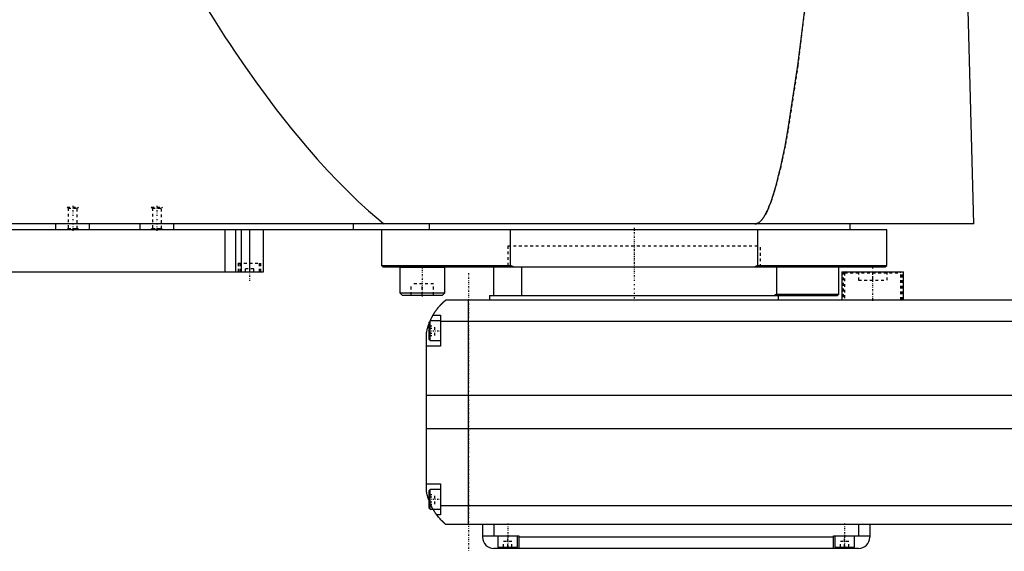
# Model space of a CAD drawing. Extents: x -906 to 181, y -82 to 389.
# Tile 2 of 4: x -669 to -318, y -82 to 107. Entities that reach past the tile are written whole.
import ezdxf

# ---------------------------------------------------------------- set-up
doc = ezdxf.new("R2010")
doc.units = 0
doc.linetypes.add('CENTER', pattern=[1.5, 0.45, -0.5, 0.05, -0.5])
doc.linetypes.add('DASHED', pattern=[2, 1, -1])
for name, color, linetype in [('AM_0', 7, 'CONTINUOUS'), ('AM_3', 7, 'DASHED'), ('AM_7', 7, 'CENTER')]:
    doc.layers.add(name, color=color, linetype=linetype)

msp = doc.modelspace()

# ---------------------------------------------------------------- linework, layer by layer
at = {"layer": 'AM_0', "color": 7, "linetype": 'CONTINUOUS'}
for p, q in [((-328.96, 34.5), (-331.05, 115.63)), ((-328.96, 34.5), (-905.5, 34.5)), ((-900, 32.5), (-360, 32.5)), ((-656, 32.5), (-656, 34.5)), ((-644, 32.5), (-644, 34.5)), ((-626, 32.5), (-626, 34.5)), ((-614, 32.5), (-614, 34.5)), ((-595.84, 32.5), (-595.84, 17.5)), ((-592, 32.5), (-592, 17.5)), ((-590, 32.5), (-590, 17.5)), ((-587, 32.5), (-587, 17.5)), ((-582, 17.5), (-582, 32.5)), ((-550, 32.5), (-550, 34.5)), ((-540, 32.5), (-540, 19.7)), ((-522.83, 32.5), (-522.83, 34.5)), ((-494.02, 19.7), (-494.02, 32.5)), ((-405.98, 32.5), (-405.98, 19.7)), ((-373, 32.5), (-373, 34.5)), ((-360, 19.7), (-360, 32.5)), ((-540, 19.7), (-539.5, 19.2)), ((-540, 19.7), (-494.02, 19.7)), ((-539.5, 19.2), (-360.5, 19.2)), ((-533.37, 19.19), (-533.45, 19.1)), ((-533.45, 19.1), (-533.45, 10)), ((-533.45, 19.1), (-517.45, 19.1)), ((-517.45, 19.1), (-517.55, 19.2)), ((-517.45, 10), (-517.45, 19.1)), ((-500, 9), (-500, 19.2)), ((-492.99, 19.2), (-494.02, 19.7)), ((-490, 9), (-490, 19.2)), ((-405.98, 19.7), (-407.01, 19.2)), ((-405.98, 19.7), (-360, 19.7)), ((-399.28, 19.2), (-399.28, 9.5)), ((-377, 9.5), (-377, 19.2)), ((-360.5, 19.2), (-360, 19.7)), ((-890, 17.5), (-582, 17.5)), ((-376, 17.5), (-376, 7.5)), ((-376, 17.5), (-354, 17.5)), ((-354, 7.5), (-354, 17.5)), ((-533.45, 10), (-532.65, 9.2)), ((-533.45, 10), (-517.45, 10)), ((-532.65, 9.2), (-518.25, 9.2)), ((-518.25, 9.2), (-517.45, 10)), ((-517, 7.5), (83, 7.5)), ((-509, -72.5), (-509, 7.5)), ((-501.5, 9), (-501.5, 7.5)), ((-501.5, 9), (-377.5, 9)), ((-399.28, 9.5), (-400, 9)), ((-399.28, 9.5), (-377, 9.5)), ((-398.5, 7.5), (-398.5, 9)), ((-377.5, 9), (-377, 9.5)), ((-519, 0), (-522.6, 0)), ((-522.6, -7), (-522.6, 0)), ((-521.65, 2), (-519, 2)), ((-519, 2), (-519, -9)), ((-522.6, 0), (-523, -0.4)), ((-523, -6.6), (-523, -0.4)), ((85, -0.2), (-519, -0.2)), ((-524, -60.5), (-524, -4.5)), ((-523, -6.6), (-522.6, -7)), ((-522.6, -7), (-519, -7)), ((-519, -9), (-524, -9)), ((90, -26.54), (-524, -26.54)), ((90, -38.4), (-524, -38.4)), ((-524, -58), (-519, -58)), ((-519, -58), (-519, -69)), ((-522.6, -60), (-523, -60.4)), ((-523, -66.6), (-523, -60.4)), ((-519, -60), (-522.6, -60)), ((-522.6, -67), (-522.6, -60)), ((-523, -66.6), (-522.6, -67)), ((85, -65.78), (-519, -65.78)), ((-522.6, -67), (-519, -67)), ((-519, -69), (-520.34, -69)), ((83, -72.5), (-517, -72.5)), ((-504, -72.5), (-504, -77)), ((-500, -72.5), (-500, -76.5)), ((-370, -72.5), (-370, -76.5)), ((-366, -72.5), (-366, -77)), ((-504, -76.5), (-491, -76.5)), ((-498.5, -76.5), (-498.5, -80.5)), ((-491.5, -80.5), (-491.5, -76.5)), ((-491, -76.5), (-491, -81)), ((-379, -77), (-491, -77)), ((-379, -76.5), (-366, -76.5)), ((-379, -81), (-379, -76.5)), ((-378.5, -76.5), (-378.5, -80.5)), ((-371.5, -80.5), (-371.5, -76.5)), ((-498.5, -80.5), (-491.5, -80.5)), ((-495, -81), (-495, -80.5)), ((-378.5, -80.5), (-371.5, -80.5)), ((-375, -81), (-375, -80.5)), ((-370, -81), (-500, -81))]:
    msp.add_line(p, q, dxfattribs=at)
for points in [[(-604.88, 115.63, 0), (-603.05, 112.65, 0), (-599.4, 106.81, 0), (-595.75, 101.13, 0), (-593.92, 98.36, 0), (-592.09, 95.63, 0), (-588.44, 90.29, 0), (-584.79, 85.12, 0), (-581.13, 80.11, 0), (-577.48, 75.27, 0), (-573.83, 70.6, 0), (-572, 68.32, 0), (-570.17, 66.09, 0), (-566.52, 61.75, 0), (-562.86, 57.57, 0), (-559.21, 53.57, 0), (-555.56, 49.73, 0), (-551.9, 46.05, 0), (-550.07, 44.28, 0), (-548.25, 42.54, 0), (-544.59, 39.2, 0), (-540.94, 36.03, 0), (-539.11, 34.5, 0)], [(-407, 34.5, 0), (-406.99, 34.5, 0), (-406.96, 34.5, 0), (-406.93, 34.5, 0), (-406.91, 34.5, 0), (-406.9, 34.5, 0), (-406.87, 34.5, 0), (-406.84, 34.51, 0), (-406.81, 34.51, 0), (-406.79, 34.51, 0), (-406.76, 34.51, 0), (-406.74, 34.52, 0), (-406.73, 34.52, 0), (-406.7, 34.52, 0), (-406.67, 34.53, 0), (-406.64, 34.53, 0), (-406.61, 34.54, 0), (-406.58, 34.54, 0), (-406.57, 34.54, 0), (-406.56, 34.55, 0), (-406.53, 34.55, 0), (-406.5, 34.56, 0), (-406.48, 34.56, 0), (-406.47, 34.57, 0), (-406.44, 34.57, 0), (-406.41, 34.58, 0), (-406.4, 34.59, 0), (-406.38, 34.59, 0), (-406.36, 34.6, 0), (-406.33, 34.61, 0), (-406.3, 34.62, 0), (-406.27, 34.63, 0), (-406.24, 34.64, 0), (-406.23, 34.64, 0), (-406.21, 34.65, 0), (-406.18, 34.66, 0), (-406.16, 34.67, 0), (-406.05, 34.71, 0), (-405.88, 34.8, 0), (-405.71, 34.89, 0), (-405.54, 35, 0), (-405.45, 35.07, 0), (-405.37, 35.13, 0), (-405.2, 35.27, 0), (-405.02, 35.42, 0), (-404.85, 35.59, 0), (-404.68, 35.77, 0), (-404.51, 35.97, 0), (-404.42, 36.07, 0), (-404.34, 36.18, 0), (-404.16, 36.4, 0), (-403.99, 36.64, 0), (-403.91, 36.76, 0), (-403.82, 36.89, 0), (-403.65, 37.16, 0), (-403.48, 37.44, 0), (-403.39, 37.58, 0), (-403.31, 37.73, 0), (-403.13, 38.04, 0), (-402.96, 38.36, 0), (-402.79, 38.69, 0), (-402.62, 39.04, 0), (-402.45, 39.41, 0), (-402.36, 39.59, 0), (-402.28, 39.78, 0), (-402.11, 40.17, 0), (-401.93, 40.58, 0), (-401.33, 42.11, 0), (-400.31, 45.12, 0), (-399.28, 48.64, 0), (-398.25, 52.66, 0), (-397.74, 54.85, 0), (-397.23, 57.17, 0), (-396.21, 62.19, 0), (-395.19, 67.7, 0), (-391.63, 90.92, 0), (-388.61, 115.63, 0)], [(-521.65, 2, 0), (-521.62, 2.05, 0), (-521.57, 2.14, 0), (-521.52, 2.23, 0), (-521.49, 2.27, 0), (-521.46, 2.32, 0), (-521.41, 2.41, 0), (-521.35, 2.5, 0), (-521.3, 2.59, 0), (-521.24, 2.68, 0), (-521.19, 2.76, 0), (-521.16, 2.81, 0), (-521.13, 2.85, 0), (-521.07, 2.94, 0), (-521.02, 3.03, 0), (-520.96, 3.11, 0), (-520.9, 3.2, 0), (-520.85, 3.28, 0), (-520.82, 3.33, 0), (-520.79, 3.37, 0), (-520.73, 3.45, 0), (-520.67, 3.53, 0), (-520.64, 3.58, 0), (-520.62, 3.62, 0), (-520.56, 3.7, 0), (-520.5, 3.78, 0), (-520.47, 3.82, 0), (-520.44, 3.86, 0), (-520.38, 3.94, 0), (-520.33, 4.01, 0), (-520.27, 4.09, 0), (-520.21, 4.17, 0), (-520.15, 4.24, 0), (-520.12, 4.28, 0), (-520.1, 4.32, 0), (-520.04, 4.39, 0), (-519.98, 4.46, 0), (-519.92, 4.54, 0), (-519.87, 4.61, 0), (-519.81, 4.68, 0), (-519.78, 4.71, 0), (-519.75, 4.75, 0), (-519.69, 4.82, 0), (-519.64, 4.89, 0), (-519.58, 4.95, 0), (-519.52, 5.02, 0), (-519.47, 5.08, 0), (-519.44, 5.12, 0), (-519.41, 5.15, 0), (-519.36, 5.21, 0), (-519.3, 5.28, 0), (-519.25, 5.34, 0), (-519.19, 5.4, 0), (-519.14, 5.46, 0), (-519.11, 5.49, 0), (-519.08, 5.52, 0), (-519.03, 5.58, 0), (-518.97, 5.64, 0), (-518.92, 5.7, 0), (-518.87, 5.75, 0), (-518.81, 5.81, 0), (-518.79, 5.84, 0), (-518.76, 5.87, 0), (-518.71, 5.92, 0), (-518.66, 5.98, 0), (-518.63, 6, 0), (-518.6, 6.03, 0), (-518.55, 6.08, 0), (-518.5, 6.13, 0), (-518.48, 6.16, 0), (-518.45, 6.18, 0), (-518.4, 6.23, 0), (-518.35, 6.28, 0), (-518.3, 6.33, 0), (-518.25, 6.38, 0), (-518.2, 6.43, 0), (-518.18, 6.45, 0), (-518.16, 6.47, 0), (-518.11, 6.52, 0), (-518.06, 6.56, 0), (-518.02, 6.61, 0), (-517.97, 6.65, 0), (-517.93, 6.69, 0), (-517.9, 6.71, 0), (-517.88, 6.73, 0), (-517.84, 6.77, 0), (-517.8, 6.81, 0), (-517.75, 6.85, 0), (-517.71, 6.88, 0), (-517.67, 6.92, 0), (-517.66, 6.94, 0), (-517.64, 6.95, 0), (-517.6, 6.99, 0), (-517.56, 7.02, 0), (-517.53, 7.05, 0), (-517.49, 7.08, 0), (-517.46, 7.11, 0), (-517.44, 7.13, 0), (-517.43, 7.14, 0), (-517.39, 7.17, 0), (-517.36, 7.19, 0), (-517.34, 7.22, 0), (-517.31, 7.24, 0), (-517.28, 7.27, 0), (-517.27, 7.28, 0), (-517.25, 7.29, 0), (-517.23, 7.31, 0), (-517.21, 7.33, 0), (-517.2, 7.34, 0), (-517.18, 7.35, 0), (-517.16, 7.36, 0), (-517.14, 7.38, 0), (-517.13, 7.39, 0), (-517.13, 7.4, 0), (-517.11, 7.41, 0), (-517.09, 7.42, 0), (-517.08, 7.44, 0), (-517.06, 7.45, 0), (-517.05, 7.46, 0), (-517.05, 7.46, 0), (-517.04, 7.47, 0), (-517.03, 7.47, 0), (-517.02, 7.48, 0), (-517.02, 7.49, 0), (-517.01, 7.49, 0), (-517.01, 7.49, 0), (-517.01, 7.5, 0), (-517, 7.5, 0), (-517, 7.5, 0), (-517, 7.5, 0), (-517, 7.5, 0)], [(-522.69, -0.09, 0), (-522.65, 0.01, 0), (-522.56, 0.21, 0), (-522.47, 0.4, 0), (-522.43, 0.49, 0), (-522.39, 0.58, 0), (-522.31, 0.76, 0), (-522.22, 0.92, 0), (-522.14, 1.08, 0), (-522.07, 1.23, 0), (-522, 1.36, 0), (-521.96, 1.43, 0), (-521.93, 1.49, 0), (-521.87, 1.6, 0), (-521.82, 1.7, 0), (-521.77, 1.79, 0), (-521.73, 1.86, 0), (-521.7, 1.91, 0), (-521.68, 1.94, 0), (-521.67, 1.96, 0), (-521.66, 1.98, 0), (-521.65, 2, 0), (-521.65, 2, 0)], [(-524, -4.5, 0), (-523.98, -4.39, 0), (-523.94, -4.18, 0), (-523.9, -3.97, 0), (-523.88, -3.87, 0), (-523.86, -3.77, 0), (-523.81, -3.56, 0), (-523.77, -3.36, 0), (-523.72, -3.15, 0), (-523.66, -2.95, 0), (-523.61, -2.74, 0), (-523.58, -2.64, 0), (-523.55, -2.54, 0), (-523.49, -2.33, 0), (-523.43, -2.13, 0), (-523.37, -1.92, 0), (-523.31, -1.72, 0), (-523.24, -1.52, 0), (-523.21, -1.43, 0), (-523.17, -1.33, 0), (-523.1, -1.14, 0), (-523.03, -0.95, 0), (-523, -0.86, 0)], [(-523, -64.14, 0), (-523.04, -64.04, 0), (-523.11, -63.84, 0), (-523.18, -63.64, 0), (-523.22, -63.54, 0), (-523.25, -63.44, 0), (-523.32, -63.24, 0), (-523.38, -63.03, 0), (-523.45, -62.82, 0), (-523.51, -62.61, 0), (-523.57, -62.41, 0), (-523.6, -62.3, 0), (-523.63, -62.2, 0), (-523.68, -61.99, 0), (-523.73, -61.78, 0), (-523.78, -61.57, 0), (-523.83, -61.37, 0), (-523.87, -61.17, 0), (-523.89, -61.07, 0), (-523.91, -60.97, 0), (-523.95, -60.78, 0), (-523.98, -60.59, 0), (-524, -60.5, 0)], [(-520.34, -69, 0), (-520.34, -69, 0), (-520.35, -68.98, 0), (-520.37, -68.96, 0), (-520.38, -68.94, 0), (-520.4, -68.92, 0), (-520.44, -68.86, 0), (-520.49, -68.79, 0), (-520.55, -68.71, 0), (-520.62, -68.61, 0), (-520.7, -68.5, 0), (-520.74, -68.44, 0), (-520.78, -68.38, 0), (-520.87, -68.25, 0), (-520.96, -68.11, 0), (-521.06, -67.96, 0), (-521.16, -67.8, 0), (-521.27, -67.64, 0), (-521.32, -67.55, 0), (-521.37, -67.47, 0), (-521.48, -67.29, 0), (-521.59, -67.1, 0), (-521.65, -67, 0)], [(-517, -72.5, 0), (-517, -72.5, 0), (-517.01, -72.49, 0), (-517.02, -72.49, 0), (-517.02, -72.48, 0), (-517.03, -72.48, 0), (-517.03, -72.48, 0), (-517.04, -72.47, 0), (-517.04, -72.46, 0), (-517.05, -72.46, 0), (-517.06, -72.45, 0), (-517.07, -72.44, 0), (-517.07, -72.44, 0), (-517.08, -72.43, 0), (-517.09, -72.43, 0), (-517.1, -72.42, 0), (-517.11, -72.41, 0), (-517.11, -72.41, 0), (-517.13, -72.39, 0), (-517.14, -72.38, 0), (-517.15, -72.38, 0), (-517.16, -72.37, 0), (-517.17, -72.36, 0), (-517.19, -72.34, 0), (-517.21, -72.33, 0), (-517.22, -72.31, 0), (-517.24, -72.3, 0), (-517.25, -72.29, 0), (-517.26, -72.28, 0), (-517.28, -72.26, 0), (-517.3, -72.25, 0), (-517.32, -72.23, 0), (-517.35, -72.21, 0), (-517.37, -72.19, 0), (-517.38, -72.18, 0), (-517.39, -72.17, 0), (-517.42, -72.15, 0), (-517.44, -72.13, 0), (-517.47, -72.1, 0), (-517.49, -72.08, 0), (-517.52, -72.06, 0), (-517.54, -72.04, 0), (-517.55, -72.03, 0), (-517.58, -72.01, 0), (-517.61, -71.98, 0), (-517.64, -71.95, 0), (-517.67, -71.93, 0), (-517.7, -71.9, 0), (-517.71, -71.89, 0), (-517.73, -71.87, 0), (-517.76, -71.84, 0), (-517.79, -71.81, 0), (-517.83, -71.78, 0), (-517.86, -71.75, 0), (-517.89, -71.72, 0), (-517.91, -71.7, 0), (-517.93, -71.69, 0), (-517.96, -71.65, 0), (-518, -71.62, 0), (-518.02, -71.6, 0), (-518.04, -71.59, 0), (-518.07, -71.55, 0), (-518.11, -71.52, 0), (-518.13, -71.5, 0), (-518.15, -71.48, 0), (-518.19, -71.44, 0), (-518.22, -71.41, 0), (-518.26, -71.37, 0), (-518.3, -71.33, 0), (-518.34, -71.29, 0), (-518.36, -71.27, 0), (-518.38, -71.25, 0), (-518.42, -71.21, 0), (-518.46, -71.17, 0), (-518.6, -71.03, 0), (-518.86, -70.77, 0), (-519.11, -70.49, 0), (-519.38, -70.19, 0), (-519.51, -70.03, 0), (-519.65, -69.87, 0), (-519.92, -69.54, 0), (-520.2, -69.18, 0), (-520.34, -69, 0)]]:
    msp.add_polyline3d(points, dxfattribs=at)
for centre, start, end in [((-500, -77), 180, 270), ((-370, -77), 270, 0)]:
    msp.add_arc(centre, 4, start, end, dxfattribs=at)
at = {"layer": 'AM_3', "color": 6, "linetype": 'DASHED'}
for p, q in [((-652, 40.5), (-651.62, 40.12)), ((-652, 40.5), (-648, 40.5)), ((-651.62, 40.12), (-651.62, 32.88)), ((-651.62, 40.12), (-648.38, 40.12)), ((-648.38, 40.12), (-648, 40.5)), ((-648.38, 32.88), (-648.38, 40.12)), ((-622, 40.5), (-621.62, 40.12)), ((-622, 40.5), (-618, 40.5)), ((-621.62, 40.12), (-621.62, 32.88)), ((-621.62, 40.12), (-618.38, 40.12)), ((-618.38, 40.12), (-618, 40.5)), ((-618.38, 32.88), (-618.38, 40.12)), ((-651.62, 32.88), (-652, 32.5)), ((-651.62, 32.88), (-648.38, 32.88)), ((-648, 32.5), (-648.38, 32.88)), ((-621.62, 32.88), (-622, 32.5)), ((-621.62, 32.88), (-618.38, 32.88)), ((-618, 32.5), (-618.38, 32.88)), ((-495, 26.7), (-495, 19.2)), ((-495, 26.7), (-495, 19.2)), ((-495, 26.7), (-405, 26.7)), ((-405, 19.2), (-405, 26.7)), ((-405, 19.2), (-405, 26.7)), ((-591, 20.5), (-591, 17.5)), ((-591, 20.5), (-583, 20.5)), ((-590.5, 20.5), (-590.5, 17.5)), ((-585.5, 18.5), (-588.5, 18.5)), ((-588.5, 17.5), (-588.5, 18.5)), ((-585.5, 17.5), (-585.5, 18.5)), ((-583.5, 17.5), (-583.5, 20.5)), ((-583, 17.5), (-583, 20.5)), ((-533.35, 19.2), (-533.37, 19.19)), ((-517.61, 19.1), (-517.45, 19.1)), ((-375.5, 17.5), (-375.5, 7.5)), ((-374.6, 17.5), (-375, 17.1)), ((-375, 17.1), (-375, 7.5)), ((-375, 17.1), (-355, 17.1)), ((-370, 17.5), (-370, 14.5)), ((-370, 14.5), (-360, 14.5)), ((-365, 17.5), (-365, 14.5)), ((-360, 17.5), (-360, 14.5)), ((-355, 17.1), (-355.4, 17.5)), ((-355, 7.5), (-355, 17.1)), ((-354.5, 7.5), (-354.5, 17.5)), ((-529.45, 9.2), (-529.45, 13.2)), ((-521.45, 13.2), (-529.45, 13.2)), ((-525.45, 9.2), (-525.45, 13.2)), ((-521.45, 9.2), (-521.45, 13.2)), ((-517.61, 10), (-517.45, 10)), ((-523, -1.77), (-521, -1.77)), ((-523, -2.63), (-521, -2.63)), ((-521, -5.23), (-521, -1.77)), ((-523, -4.37), (-521, -4.37)), ((-523, -5.23), (-521, -5.23)), ((-523, -61.77), (-521, -61.77)), ((-523, -62.63), (-521, -62.63)), ((-521, -65.23), (-521, -61.77)), ((-523, -64.37), (-521, -64.37)), ((-523, -65.23), (-521, -65.23)), ((-495, -80.5), (-495, -76.5)), ((-375, -80.5), (-375, -76.5)), ((-496.5, -80.5), (-496.5, -78.5)), ((-493.5, -78.5), (-496.5, -78.5)), ((-493.5, -80.5), (-493.5, -78.5)), ((-376.5, -80.5), (-376.5, -78.5)), ((-373.5, -78.5), (-376.5, -78.5)), ((-373.5, -80.5), (-373.5, -78.5))]:
    msp.add_line(p, q, dxfattribs=at)
for points in [[(-388.61, 115.63, 0), (-391.63, 90.92, 0), (-395.19, 67.7, 0), (-396.21, 62.19, 0), (-397.23, 57.17, 0), (-397.74, 54.85, 0), (-398.25, 52.66, 0), (-399.28, 48.64, 0), (-400.31, 45.12, 0), (-401.33, 42.11, 0), (-401.93, 40.58, 0), (-402.11, 40.17, 0), (-402.28, 39.78, 0), (-402.36, 39.59, 0), (-402.45, 39.41, 0), (-402.62, 39.04, 0), (-402.79, 38.69, 0), (-402.96, 38.36, 0), (-403.13, 38.04, 0), (-403.31, 37.73, 0), (-403.39, 37.58, 0), (-403.48, 37.44, 0), (-403.65, 37.16, 0), (-403.82, 36.89, 0), (-403.91, 36.76, 0), (-403.99, 36.64, 0), (-404.16, 36.4, 0), (-404.34, 36.18, 0), (-404.42, 36.07, 0), (-404.51, 35.97, 0), (-404.68, 35.77, 0), (-404.85, 35.59, 0), (-405.02, 35.42, 0), (-405.2, 35.27, 0), (-405.37, 35.13, 0), (-405.45, 35.07, 0), (-405.54, 35, 0), (-405.71, 34.89, 0), (-405.88, 34.8, 0), (-406.05, 34.71, 0), (-406.16, 34.67, 0), (-406.18, 34.66, 0), (-406.21, 34.65, 0), (-406.23, 34.64, 0), (-406.24, 34.64, 0), (-406.27, 34.63, 0), (-406.3, 34.62, 0), (-406.33, 34.61, 0), (-406.36, 34.6, 0), (-406.38, 34.59, 0), (-406.4, 34.59, 0), (-406.41, 34.58, 0), (-406.44, 34.57, 0), (-406.47, 34.57, 0), (-406.48, 34.56, 0), (-406.5, 34.56, 0), (-406.53, 34.55, 0), (-406.56, 34.55, 0), (-406.57, 34.54, 0), (-406.58, 34.54, 0), (-406.61, 34.54, 0), (-406.64, 34.53, 0), (-406.67, 34.53, 0), (-406.7, 34.52, 0), (-406.73, 34.52, 0), (-406.74, 34.52, 0), (-406.76, 34.51, 0), (-406.79, 34.51, 0), (-406.81, 34.51, 0), (-406.84, 34.51, 0), (-406.87, 34.5, 0), (-406.9, 34.5, 0), (-406.91, 34.5, 0), (-406.93, 34.5, 0), (-406.96, 34.5, 0), (-406.99, 34.5, 0), (-407, 34.5, 0)], [(-523, -0.86, 0), (-522.95, -0.72, 0), (-522.84, -0.46, 0), (-522.74, -0.21, 0), (-522.69, -0.09, 0)], [(-521.65, -67, 0), (-521.69, -66.93, 0), (-521.76, -66.8, 0), (-521.84, -66.66, 0), (-521.88, -66.59, 0), (-521.92, -66.51, 0), (-522, -66.37, 0), (-522.08, -66.22, 0), (-522.15, -66.06, 0), (-522.23, -65.91, 0), (-522.31, -65.75, 0), (-522.35, -65.67, 0), (-522.39, -65.59, 0), (-522.46, -65.42, 0), (-522.54, -65.26, 0), (-522.61, -65.09, 0), (-522.69, -64.92, 0), (-522.76, -64.75, 0), (-522.8, -64.66, 0), (-522.83, -64.57, 0), (-522.9, -64.4, 0), (-522.97, -64.23, 0), (-523, -64.14, 0)]]:
    msp.add_polyline3d(points, dxfattribs=at)
at = {"layer": 'AM_7', "color": 4, "linetype": 'CENTER'}
for p, q in [((-650, 40.9), (-650, 32.1)), ((-620, 40.9), (-620, 32.1)), ((-450, 33.16), (-450, 18.54)), ((-450, 27.07), (-450, 6.92)), ((-587, 20.8), (-587, 14.2)), ((-525.45, 19.7), (-525.45, 8.7)), ((-365, 19.05), (-365, 6.95)), ((-509, 17), (-509, -82)), ((-523.2, -3.5), (-518.8, -3.5)), ((-523.2, -63.5), (-518.8, -63.5)), ((-495, -72.1), (-495, -80.9)), ((-375, -72.1), (-375, -80.9))]:
    msp.add_line(p, q, dxfattribs=at)

doc.saveas('drawing.dxf')
